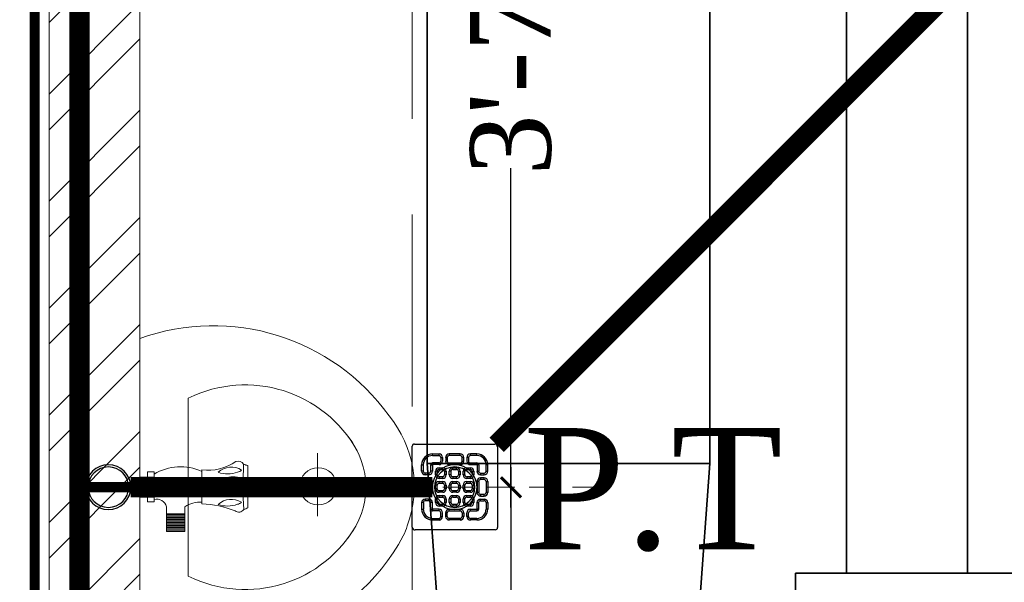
# Model space of a CAD drawing. Header units: inches. Extents: x 105152 to 158499, y 12149 to 30915.
# Tile 160 of 256: x 126540 to 126589, y 21312 to 21340. Entities that reach past the tile are written whole.
import ezdxf

# ---------------------------------------------------------------- set-up
doc = ezdxf.new("R2010")
doc.units = ezdxf.units.IN
doc.header["$MEASUREMENT"] = 0
doc.header["$PDMODE"] = 34
doc.linetypes.add('DASHED2', pattern=[0.375, 0.25, -0.125])
doc.linetypes.add('HIDDEN', pattern=[0.375, 0.25, -0.125])
for name, color, linetype, lineweight in [('AC DRAIN PIPE', 7, 'Continuous', 25), ('AR - PLAN', 251, 'Continuous', 5), ('BEAM', 173, 'Continuous', 5), ('CENTER', 46, 'DASHED2', 9), ('COVERAGE ', 251, 'Continuous', 5), ('DRAINAGE ', 7, 'Continuous', 9), ('EXHAUST AIR DUCT', 13, 'Continuous', 35), ('FA AIR DUCT', 4, 'Continuous', 35), ('FLOOR RAISE', 4, 'Continuous', 5), ('HVAC SERVICE', 1, 'Continuous', 35), ('PD_BRICK WALL_115', 134, 'Continuous', 30), ('PD_HATCH', 45, 'Continuous', 9), ('PL. FICTURE', 4, 'Continuous', 25), ('PP-Domestic  Cold Water Supply', 5, 'Continuous', 25), ('PP-Soil Pipe', 1, 'Continuous', 25), ('PP-TEXT', 7, 'Continuous', 40), ('UAV', 140, 'Continuous', 5), ('WATER SUPPLY ', 7, 'Continuous', 9)]:
    doc.layers.add(name, color=color, linetype=linetype, lineweight=lineweight)
for name, color, linetype in [('PP--DIM', 7, 'Continuous'), ('PP-SPRINKLER', 1, 'Continuous'), ('THIET-BI', 21, 'Continuous')]:
    doc.layers.add(name, color=color, linetype=linetype)
doc.styles.add('Arial', font='GOTHIC.TTF')
doc.styles.add('TIMES NEW ROMAN', font='times.ttf')
doc.dimstyles.new('PP-DIM', dxfattribs={"dimtxt": 4, "dimasz": 1, "dimexe": 1, "dimexo": 1, "dimgap": 0.09, "dimtad": 0, "dimdec": 0, "dimzin": 0, "dimdsep": 46, "dimlunit": 4, "dimtxsty": 'TIMES NEW ROMAN', "dimblk": 'ARCHTICK', "dimcen": 0.09, "dimdle": 1, "dimclrd": 256, "dimclre": 256, "dimclrt": 256, "dimadec": 0, "dimazin": 0, "dimtfac": 1, "dimtdec": 4, "dimtofl": 0, "dimtmove": 1, "dimatfit": 3, "dimfxl": 1, "dimtolj": 1, "dimtzin": 0, "dimlwd": -1, "dimlwe": -1, "dimarcsym": 0})

# ---------------------------------------------------------------- blocks, each defined once
blk = doc.blocks.new('PP-CEILING PENDANT')
at = {"layer": 'COVERAGE ', "color": 8, "lineweight": 5}
blk.add_circle((0, 0), 1700, dxfattribs=at)
blk = doc.blocks.new('HVAC SERVICE')
at = {"layer": 'AC DRAIN PIPE', "const_width": 0.5}
blk.add_lwpolyline([(137.21, -109.812), (137.21, -144.989, 0.414214), (142.21, -149.989), (363.285, -149.989, -0.414214), (368.285, -154.989), (368.285, -345.669)], format="xyb", dxfattribs=at)
at = {"layer": 'EXHAUST AIR DUCT'}
for p, q in [((408.516, -256.434, 0), (408.516, -289.753, 0)), ((414.516, -256.434, 0), (414.516, -289.753, 0)), ((531.478, -289.753, 0), (405.988, -289.753, 0)), ((405.988, -289.753, 0), (405.988, -295.753, 0))]:
    blk.add_line(p, q, dxfattribs=at)
at = {"layer": 'FA AIR DUCT'}
for p, q in [((387.742, -158.707), (387.742, -284.318)), ((401.742, -158.707), (401.742, -284.318)), ((387.742, -284.318), (401.742, -284.318)), ((388.742, -298.318), (387.742, -284.318)), ((400.742, -298.318), (401.742, -284.318))]:
    blk.add_line(p, q, dxfattribs=at)
blk = doc.blocks.new('URINAL AV-PP')
at = {"layer": 'CENTER', "ltscale": 5}
blk.add_line((0, 0.329), (0, -19.611), dxfattribs=at)
at = {"layer": 'UAV'}
for p, q in [((-0.661, -0.286), (-0.661, 0)), ((-0.661, 0), (0.632, 0)), ((-0.437, 0), (-0.438, -0.285)), ((-0.437, 0.329), (-0.437, 0)), ((0.437, 0.329), (-0.437, 0.329)), ((0.437, 0.274), (-0.437, 0.274)), ((0.437, 0.219), (-0.437, 0.219)), ((0.437, 0.165), (-0.437, 0.165)), ((0.437, 0.11), (-0.437, 0.11)), ((0.437, 0.055), (-0.437, 0.055)), ((0, 0.329), (0, 0)), ((0.437, -0.001), (0.437, 0.329)), ((0.632, 0), (0.632, -0.286)), ((0.632, -0.286), (-0.661, -0.286)), ((0.437, -0.001), (0.437, -0.286)), ((0.85, -0.832), (1.911, -0.832)), ((1.145, -1.617), (1.145, -0.832)), ((1.199, -1.617), (1.199, -0.832)), ((1.253, -1.617), (1.253, -0.832)), ((1.308, -1.617), (1.308, -0.832)), ((1.363, -1.617), (1.363, -0.832)), ((1.418, -1.617), (1.418, -0.832)), ((1.473, -1.617), (1.473, -0.832)), ((1.527, -1.617), (1.527, -0.832)), ((1.582, -1.617), (1.582, -0.832)), ((1.637, -1.617), (1.637, -0.832)), ((1.692, -1.617), (1.692, -0.832)), ((1.746, -1.617), (1.746, -0.832)), ((1.801, -1.617), (1.801, -0.832)), ((1.856, -1.617), (1.856, -0.832)), ((1.911, -1.617), (1.911, -0.832)), ((0.849, -1.617), (1.911, -1.617)), ((-0.749, -2.357), (0.715, -2.359)), ((-0.942, -4.354), (0.887, -4.356))]:
    blk.add_line(p, q, dxfattribs=at)
for centre, radius, start, end in [((1.301, -1.432), 2.19, 148.4203, 205.0044), ((0.951, -0.41), 0.434, 163.4815, 256.4871), ((1.829, -2.278), 1.182, 146.0106, 183.9414), ((-2.893, -2.609), 2.159, 325.4641, 6.6805), ((5.191, -2.141), 4.481, 182.7872, 201.6775), ((-0.216, -3.027), 0.0444, 22.3068, 157.6932), ((0.305, -3.027), 0.0444, 22.3068, 157.6932), ((-0.037, -3.634), 0.833, 137.2334, 212.3378), ((-1.79, -3.477), 1.213, 339.5193, 19.7037), ((0.922, -3.719), 1.376, 149.002, 179.3727), ((-1.739, -3.47), 1.63, 344.6565, 16.3906), ((1.443, -3.719), 1.376, 149.002, 179.3727), ((-1.219, -3.47), 1.63, 344.6565, 16.3906), ((1.356, -3.628), 0.833, 137.2334, 212.3378), ((-0.397, -3.471), 1.213, 339.5193, 19.7037), ((-0.851, -3.928), 0.281, 160.0867, 238.5665), ((0.563, -3.695), 1.016, 180.5091, 203.3313), ((1.083, -3.695), 1.016, 180.5091, 203.3313), ((0.815, -3.951), 0.263, 303.5384, 36.0533), ((-0.037, -21.409), 17.268, 86.6913, 93.1887), ((-1.618, -4.455), 0.684, 8.4516, 24.808), ((-0.993, -3.846), 0.344, 317.3015, 350.6653), ((-0.493, -3.765), 0.353, 290.2975, 337.3492), ((0.028, -3.765), 0.353, 290.2975, 337.3492), ((0.4, -3.84), 0.344, 317.3015, 350.6653), ((0.464, -4.083), 0.504, 327.1624, 350.0789)]:
    blk.add_arc(centre, radius, start, end, dxfattribs=at)
blk = doc.blocks.new('_ArchTick')
at = {"color": 0, "linetype": 'ByBlock', "const_width": 0.15}
blk.add_lwpolyline([(-0.5, -0.5), (0.5, 0.5)], dxfattribs=at)
blk = doc.blocks.new('*D809')
at = {"layer": 'Defpoints', "color": 0}
for p in [(-1.105, 82.716), (4.556, 40.215), (4.556, 40.215)]:
    blk.add_point(p, dxfattribs=at)
at = {"layer": 'PP--DIM', "ltscale": 12}
for p, q in [((4.556, 83.716), (4.556, 66.914)), ((-0.105, 82.716), (5.556, 82.716)), ((4.556, 39.215), (4.556, 56.017)), ((5.556, 40.215), (5.556, 40.215))]:
    blk.add_line(p, q, dxfattribs=at)
at = {"layer": 'PP--DIM'}
for p, rotation in [((4.556, 82.716), 90), ((4.556, 40.215), 270)]:
    blk.add_blockref('_ArchTick', p, dxfattribs=dict(at, rotation=rotation))
at = {"layer": 'PP--DIM', "insert": (4.556, 61.465), "char_height": 4, "attachment_point": 5, "rotation": 90, "style": 'TIMES NEW ROMAN'}
blk.add_mtext('\\A1;3\'-7"', dxfattribs=at)
blk = doc.blocks.new('*D810')
at = {"layer": 'Defpoints', "color": 0}
for p in [(4.556, 40.215), (0, 16.094), (4.556, 16.094)]:
    blk.add_point(p, dxfattribs=at)
at = {"layer": 'PP--DIM', "ltscale": 12}
for p, q in [((4.556, 41.215), (4.556, 30.064)), ((3.556, 40.215), (3.556, 40.215)), ((4.556, 15.094), (4.556, 26.245)), ((1, 16.094), (5.556, 16.094))]:
    blk.add_line(p, q, dxfattribs=at)
at = {"layer": 'PP--DIM'}
for p, rotation in [((4.556, 40.215), 90), ((4.556, 16.094), 270)]:
    blk.add_blockref('_ArchTick', p, dxfattribs=dict(at, rotation=rotation))
at = {"layer": 'PP--DIM', "insert": (4.556, 28.154), "char_height": 4, "attachment_point": 5, "rotation": 90, "style": 'TIMES NEW ROMAN'}
blk.add_mtext("\\A1;2'", dxfattribs=at)
blk = doc.blocks.new('PP-GRATING')
at = {"linetype": 'Continuous'}
for p, q in [((-53.1, -49.4), (-53.1, 49.4)), ((-49.7, 52.9), (49.7, 52.9)), ((52.6, 50), (52.6, -48.9)), ((-27.6, 40.7), (-27.6, 38.6)), ((-19.6, 40.7), (-27.6, 40.7)), ((-19.6, 38.6), (-27.6, 38.6)), ((-19.6, 38.6), (-19.6, 40.7)), ((-7.1, 38.6), (-7.1, 40.7)), ((-7.1, 40.7), (6.5, 40.7)), ((-7.1, 38.6), (6.5, 38.6)), ((6.5, 40.7), (6.5, 38.6)), ((19, 40.7), (27, 40.7)), ((19, 38.6), (19, 40.7)), ((19, 38.6), (27, 38.6)), ((27, 40.7), (27, 38.6)), ((-38.9, 27.3), (-41, 27.3)), ((-41, 27.3), (-41, 19.3)), ((-38.9, 27.3), (-38.9, 19.3)), ((-29.8, 19.3), (-29.8, 27.3)), ((-27.8, 27.3), (-29.8, 27.3)), ((-27.8, 19.3), (-27.8, 27.3)), ((-27.6, 29.6), (-27.6, 27.5)), ((-27.6, 29.6), (-19.6, 29.6)), ((-27.6, 27.5), (-19.6, 27.5)), ((-19.6, 27.5), (-19.6, 29.6)), ((-17.3, 31.8), (-17.3, 36.4)), ((-15.3, 36.4), (-17.3, 36.4)), ((-17.3, 31.8), (-15.3, 31.8)), ((-15.3, 31.8), (-15.3, 36.4)), ((-11.4, 36.4), (-11.4, 31.8)), ((-9.4, 36.4), (-11.4, 36.4)), ((-11.4, 31.8), (-9.4, 31.8)), ((-9.4, 36.4), (-9.4, 31.8)), ((-7.1, 29.6), (6.5, 29.6)), ((-7.1, 29.6), (-7.1, 27.5)), ((-7.1, 27.5), (6.5, 27.5)), ((6.5, 29.6), (6.5, 27.5)), ((8.8, 31.8), (8.8, 36.4)), ((10.9, 36.4), (8.8, 36.4)), ((8.8, 31.8), (10.9, 31.8)), ((10.9, 31.8), (10.9, 36.4)), ((14.7, 31.8), (14.7, 36.4)), ((14.7, 36.4), (16.8, 36.4)), ((16.8, 31.8), (14.7, 31.8)), ((16.8, 31.8), (16.8, 36.4)), ((27, 29.6), (19, 29.6)), ((19, 27.5), (19, 29.6)), ((27, 27.5), (19, 27.5)), ((27, 29.6), (27, 27.5)), ((27.2, 19.3), (27.2, 27.3)), ((27.2, 27.3), (29.3, 27.3)), ((29.3, 19.3), (29.3, 27.3)), ((38.4, 27.3), (38.4, 19.3)), ((38.4, 27.3), (40.4, 27.3)), ((40.4, 27.3), (40.4, 19.3)), ((-38.9, 19.3), (-41, 19.3)), ((-36.7, 17), (-32.1, 17)), ((-36.7, 17), (-36.7, 15)), ((-36.7, 15), (-32.1, 15)), ((-29.8, 19.3), (-27.8, 19.3)), ((-23.9, 14.8), (-23.9, 19.3)), ((-21.9, 19.3), (-23.9, 19.3)), ((-21.9, 14.8), (-23.9, 14.8)), ((-21.9, 14.8), (-21.9, 19.3)), ((-19.6, 23.6), (-15.1, 23.6)), ((-19.6, 21.6), (-19.6, 23.6)), ((-19.6, 21.6), (-15.1, 21.6)), ((-15.1, 12.5), (-19.6, 12.5)), ((-19.6, 12.5), (-19.6, 10.5)), ((-15.1, 23.6), (-15.1, 21.6)), ((-15.1, 12.5), (-15.1, 10.5)), ((-12.8, 19.3), (-12.8, 14.8)), ((-10.7, 19.3), (-12.8, 19.3)), ((-12.8, 14.8), (-10.7, 14.8)), ((-10.7, 19.3), (-10.7, 14.8)), ((-6.9, 14.8), (-6.9, 19.3)), ((-4.8, 19.3), (-6.9, 19.3)), ((-4.8, 14.8), (-6.9, 14.8)), ((-4.8, 14.8), (-4.8, 19.3)), ((-2.6, 23.6), (2, 23.6)), ((-2.6, 21.6), (-2.6, 23.6)), ((-2.6, 21.6), (2, 21.6)), ((2, 12.5), (-2.6, 12.5)), ((-2.6, 12.5), (-2.6, 10.5)), ((2, 23.6), (2, 21.6)), ((2, 12.5), (2, 10.5)), ((4.3, 19.3), (4.3, 14.8)), ((6.3, 19.3), (4.3, 19.3)), ((4.3, 14.8), (6.3, 14.8)), ((6.3, 19.3), (6.3, 14.8)), ((10.2, 14.8), (10.2, 19.3)), ((12.2, 19.3), (10.2, 19.3)), ((12.2, 14.8), (10.2, 14.8)), ((12.2, 14.8), (12.2, 19.3)), ((14.5, 23.6), (19, 23.6)), ((14.5, 21.6), (14.5, 23.6)), ((14.5, 21.6), (19, 21.6)), ((19, 12.5), (14.5, 12.5)), ((14.5, 12.5), (14.5, 10.5)), ((19, 23.6), (19, 21.6)), ((19, 12.5), (19, 10.5)), ((21.3, 19.3), (21.3, 14.8)), ((23.4, 19.3), (21.3, 19.3)), ((21.3, 14.8), (23.4, 14.8)), ((23.4, 19.3), (23.4, 14.8)), ((29.3, 19.3), (27.2, 19.3)), ((36.1, 17), (31.5, 17)), ((36.1, 15), (31.5, 15)), ((36.1, 17), (36.1, 15)), ((38.4, 19.3), (40.4, 19.3)), ((-41, 6.8), (-41, -6.8)), ((-38.9, 6.8), (-41, 6.8)), ((-38.9, 6.8), (-38.9, -6.8)), ((-32.1, 11.1), (-36.7, 11.1)), ((-36.7, 11.1), (-36.7, 9.1)), ((-32.1, 9.1), (-36.7, 9.1)), ((-32.1, 9.1), (-32.1, 11.1)), ((-29.8, -6.8), (-29.8, 6.8)), ((-29.8, 6.8), (-27.8, 6.8)), ((-27.8, -6.8), (-27.8, 6.8)), ((-23.9, -2.3), (-23.9, 2.3)), ((-21.9, 2.3), (-23.9, 2.3)), ((-21.9, -2.3), (-21.9, 2.3)), ((-15.1, 10.5), (-19.6, 10.5)), ((-19.6, 6.6), (-15.1, 6.6)), ((-19.6, 4.5), (-19.6, 6.6)), ((-19.6, 4.5), (-15.1, 4.5)), ((-15.1, 6.6), (-15.1, 4.5)), ((-12.8, 2.3), (-12.8, -2.3)), ((-10.7, 2.3), (-12.8, 2.3)), ((-10.7, 2.3), (-10.7, -2.3)), ((-6.9, -2.3), (-6.9, 2.3)), ((-4.8, 2.3), (-6.9, 2.3)), ((-4.8, -2.3), (-4.8, 2.3)), ((2, 10.5), (-2.6, 10.5)), ((-2.6, 6.6), (2, 6.6)), ((-2.6, 4.5), (-2.6, 6.6)), ((-2.6, 4.5), (2, 4.5)), ((2, 6.6), (2, 4.5)), ((4.3, 2.3), (4.3, -2.3)), ((6.3, 2.3), (4.3, 2.3)), ((6.3, 2.3), (6.3, -2.3)), ((10.2, -2.3), (10.2, 2.3)), ((12.2, 2.3), (10.2, 2.3)), ((12.2, -2.3), (12.2, 2.3)), ((19, 10.5), (14.5, 10.5)), ((14.5, 6.6), (19, 6.6)), ((14.5, 4.5), (14.5, 6.6)), ((14.5, 4.5), (19, 4.5)), ((19, 6.6), (19, 4.5)), ((21.3, 2.3), (21.3, -2.3)), ((23.4, 2.3), (21.3, 2.3)), ((23.4, 2.3), (23.4, -2.3)), ((27.2, -6.8), (27.2, 6.8)), ((29.3, 6.8), (27.2, 6.8)), ((29.3, -6.8), (29.3, 6.8)), ((31.5, 11.1), (36.1, 11.1)), ((31.5, 9.1), (31.5, 11.1)), ((31.5, 9.1), (36.1, 9.1)), ((36.1, 11.1), (36.1, 9.1)), ((38.4, 6.8), (38.4, -6.8)), ((38.4, 6.8), (40.4, 6.8)), ((40.4, 6.8), (40.4, -6.8)), ((-41, -6.8), (-38.9, -6.8)), ((-36.7, -9.1), (-32.1, -9.1)), ((-36.7, -9.1), (-36.7, -11.1)), ((-36.7, -11.1), (-32.1, -11.1)), ((-32.1, -9.1), (-32.1, -11.1)), ((-29.8, -6.8), (-27.8, -6.8)), ((-21.9, -2.3), (-23.9, -2.3)), ((-15.1, -4.5), (-19.6, -4.5)), ((-19.6, -4.5), (-19.6, -6.6)), ((-15.1, -6.6), (-19.6, -6.6)), ((-19.6, -10.5), (-15.1, -10.5)), ((-19.6, -12.5), (-19.6, -10.5)), ((-15.1, -4.5), (-15.1, -6.6)), ((-15.1, -10.5), (-15.1, -12.5)), ((-12.8, -2.3), (-10.7, -2.3)), ((-4.8, -2.3), (-6.9, -2.3)), ((2, -4.5), (-2.6, -4.5)), ((-2.6, -4.5), (-2.6, -6.6)), ((2, -6.6), (-2.6, -6.6)), ((-2.6, -10.5), (2, -10.5)), ((-2.6, -12.5), (-2.6, -10.5)), ((2, -4.5), (2, -6.6)), ((2, -10.5), (2, -12.5)), ((4.3, -2.3), (6.3, -2.3)), ((12.2, -2.3), (10.2, -2.3)), ((19, -4.5), (14.5, -4.5)), ((14.5, -4.5), (14.5, -6.6)), ((19, -6.6), (14.5, -6.6)), ((14.5, -10.5), (19, -10.5)), ((14.5, -12.5), (14.5, -10.5)), ((19, -4.5), (19, -6.6)), ((19, -10.5), (19, -12.5)), ((21.3, -2.3), (23.4, -2.3)), ((29.3, -6.8), (27.2, -6.8)), ((36.1, -9.1), (31.5, -9.1)), ((31.5, -9.1), (31.5, -11.1)), ((36.1, -11.1), (31.5, -11.1)), ((36.1, -9.1), (36.1, -11.1)), ((40.4, -6.8), (38.4, -6.8)), ((-41, -27.3), (-41, -19.3)), ((-38.9, -19.3), (-41, -19.3)), ((-38.9, -27.3), (-38.9, -19.3)), ((-36.7, -17), (-36.7, -15)), ((-36.7, -15), (-32.1, -15)), ((-36.7, -17), (-32.1, -17)), ((-29.8, -19.3), (-27.8, -19.3)), ((-29.8, -19.3), (-29.8, -27.3)), ((-27.8, -19.3), (-27.8, -27.3)), ((-23.9, -19.3), (-23.9, -14.8)), ((-21.9, -14.8), (-23.9, -14.8)), ((-21.9, -19.3), (-23.9, -19.3)), ((-21.9, -19.3), (-21.9, -14.8)), ((-19.6, -12.5), (-15.1, -12.5)), ((-15.1, -21.6), (-19.6, -21.6)), ((-19.6, -21.6), (-19.6, -23.6)), ((-15.1, -23.6), (-19.6, -23.6)), ((-15.1, -21.6), (-15.1, -23.6)), ((-12.8, -14.8), (-12.8, -19.3)), ((-10.7, -14.8), (-12.8, -14.8)), ((-12.8, -19.3), (-10.7, -19.3)), ((-10.7, -14.8), (-10.7, -19.3)), ((-6.9, -19.3), (-6.9, -14.8)), ((-4.8, -14.8), (-6.9, -14.8)), ((-4.8, -19.3), (-6.9, -19.3)), ((-4.8, -19.3), (-4.8, -14.8)), ((-2.6, -12.5), (2, -12.5)), ((2, -21.6), (-2.6, -21.6)), ((-2.6, -21.6), (-2.6, -23.6)), ((2, -23.6), (-2.6, -23.6)), ((2, -21.6), (2, -23.6)), ((4.3, -14.8), (4.3, -19.3)), ((6.3, -14.8), (4.3, -14.8)), ((4.3, -19.3), (6.3, -19.3)), ((6.3, -14.8), (6.3, -19.3)), ((10.2, -19.3), (10.2, -14.8)), ((12.2, -14.8), (10.2, -14.8)), ((12.2, -19.3), (10.2, -19.3)), ((12.2, -19.3), (12.2, -14.8)), ((14.5, -12.5), (19, -12.5)), ((19, -21.6), (14.5, -21.6)), ((14.5, -21.6), (14.5, -23.6)), ((19, -23.6), (14.5, -23.6)), ((19, -21.6), (19, -23.6)), ((21.3, -14.8), (21.3, -19.3)), ((23.4, -14.8), (21.3, -14.8)), ((21.3, -19.3), (23.4, -19.3)), ((23.4, -14.8), (23.4, -19.3)), ((27.2, -19.3), (27.2, -27.3)), ((29.3, -19.3), (27.2, -19.3)), ((29.3, -19.3), (29.3, -27.3)), ((36.1, -15), (31.5, -15)), ((36.1, -17), (31.5, -17)), ((36.1, -17), (36.1, -15)), ((38.4, -19.3), (40.4, -19.3)), ((38.4, -27.3), (38.4, -19.3)), ((40.4, -27.3), (40.4, -19.3)), ((-38.9, -27.3), (-41, -27.3)), ((-27.8, -27.3), (-29.8, -27.3)), ((-27.6, -27.5), (-19.6, -27.5)), ((-27.6, -29.6), (-27.6, -27.5)), ((-27.6, -29.6), (-19.6, -29.6)), ((-19.6, -27.5), (-19.6, -29.6)), ((-17.3, -31.8), (-17.3, -36.4)), ((-17.3, -31.8), (-15.3, -31.8)), ((-15.3, -36.4), (-17.3, -36.4)), ((-15.3, -31.8), (-15.3, -36.4)), ((-11.4, -36.4), (-11.4, -31.8)), ((-11.4, -31.8), (-9.4, -31.8)), ((-9.4, -36.4), (-11.4, -36.4)), ((-9.4, -36.4), (-9.4, -31.8)), ((-7.1, -27.5), (6.5, -27.5)), ((-7.1, -29.6), (-7.1, -27.5)), ((-7.1, -29.6), (6.5, -29.6)), ((6.5, -29.6), (6.5, -27.5)), ((8.8, -31.8), (8.8, -36.4)), ((8.8, -31.8), (10.9, -31.8)), ((10.9, -31.8), (10.9, -36.4)), ((14.7, -31.8), (14.7, -36.4)), ((16.8, -31.8), (14.7, -31.8)), ((14.7, -36.4), (16.8, -36.4)), ((16.8, -31.8), (16.8, -36.4)), ((27, -27.5), (19, -27.5)), ((19, -27.5), (19, -29.6)), ((27, -29.6), (19, -29.6)), ((27, -29.6), (27, -27.5)), ((27.2, -27.3), (29.3, -27.3)), ((38.4, -27.3), (40.4, -27.3)), ((-27.6, -40.7), (-27.6, -38.6)), ((-19.6, -38.6), (-27.6, -38.6)), ((-19.6, -40.7), (-27.6, -40.7)), ((-19.6, -38.6), (-19.6, -40.7)), ((6.5, -38.6), (-7.1, -38.6)), ((-7.1, -38.6), (-7.1, -40.7)), ((6.5, -40.7), (-7.1, -40.7)), ((6.5, -38.7), (6.5, -40.7)), ((8.8, -36.4), (10.9, -36.4)), ((19, -38.6), (19, -40.7)), ((19, -38.6), (27, -38.6)), ((19, -40.7), (27, -40.7)), ((27, -40.7), (27, -38.6)), ((49.2, -52.3), (-50.3, -52.3))]:
    blk.add_line(p, q, dxfattribs=at)
for centre, radius, start, end in [((-49.7, 49.4), 3.41, 90, 180), ((49.7, 50), 2.84, 360, 90), ((-27.6, 27.3), 13.4, 90, 180), ((-27.6, 27.3), 11.4, 90, 180), ((-19.6, 36.4), 4.32, 360, 90), ((-19.6, 36.4), 2.27, 360, 90), ((-7.1, 36.4), 4.32, 90, 180), ((-7.1, 36.4), 2.27, 90, 180), ((6.5, 36.4), 4.32, 360, 90), ((6.5, 36.4), 2.27, 360, 90), ((19, 36.4), 4.32, 90, 180), ((19, 36.4), 2.27, 90, 180), ((27, 27.3), 13.4, 0, 90), ((27, 27.3), 11.4, 0, 90), ((-27.6, 27.3), 2.27, 90, 180), ((-27.6, 27.3), 0.227, 90, 180), ((-19.6, 31.8), 4.32, 270, 360), ((-19.6, 31.8), 2.27, 270, 360), ((-7.1, 31.8), 4.32, 180, 270), ((-7.1, 31.8), 2.27, 180, 270), ((6.5, 31.8), 4.32, 270, 360), ((6.5, 31.8), 2.27, 270, 360), ((19, 31.8), 4.32, 180, 270), ((19, 31.8), 2.27, 180, 270), ((27, 27.3), 2.27, 0, 90), ((27, 27.3), 0.227, 0, 90), ((-36.7, 19.3), 4.32, 180, 270), ((-36.7, 19.3), 2.27, 180, 270), ((-32.1, 19.3), 4.32, 270, 360), ((-32.1, 19.3), 2.27, 270, 360), ((-19.6, 19.3), 4.32, 90, 180), ((-19.6, 14.8), 4.32, 180, 270), ((-19.6, 19.3), 2.27, 90, 180), ((-19.6, 19.3), 2.27, 90, 180), ((-19.6, 14.8), 2.27, 180, 270), ((-15.1, 19.3), 4.32, 360, 90), ((-15.1, 19.3), 2.27, 360, 90), ((-15.1, 14.8), 2.27, 270, 360), ((-15.1, 14.8), 4.32, 270, 0), ((-2.6, 19.3), 4.32, 90, 180), ((-2.6, 14.8), 4.32, 180, 270), ((-2.6, 19.3), 2.27, 90, 180), ((-2.6, 19.3), 2.27, 90, 180), ((-2.6, 14.8), 2.27, 180, 270), ((2, 19.3), 4.32, 360, 90), ((2, 19.3), 2.27, 360, 90), ((2, 14.8), 2.27, 270, 0), ((2, 14.8), 4.32, 270, 0), ((14.5, 19.3), 4.32, 90, 180), ((14.5, 14.8), 4.32, 180, 270), ((14.5, 19.3), 2.27, 90, 180), ((14.5, 14.8), 2.27, 180, 270), ((19, 19.3), 4.32, 360, 90), ((19, 19.3), 2.27, 360, 90), ((19, 14.8), 2.27, 270, 0), ((19, 14.8), 4.32, 270, 0), ((31.5, 19.3), 4.32, 180, 270), ((31.5, 19.3), 2.27, 180, 270), ((36.1, 19.3), 2.27, 270, 0), ((36.1, 19.3), 4.32, 270, 0), ((-36.7, 6.8), 4.32, 90, 180), ((-36.7, 6.8), 2.27, 90, 180), ((-32.1, 6.8), 4.32, 360, 90), ((-32.1, 6.8), 2.27, 360, 90), ((-19.6, 2.3), 4.32, 90, 180), ((-19.6, 2.3), 2.27, 90, 180), ((-19.6, 2.3), 2.27, 90, 180), ((-15.1, 2.3), 4.32, 360, 90), ((-15.1, 2.3), 2.27, 360, 90), ((-2.6, 2.3), 4.32, 90, 180), ((-2.6, 2.3), 2.27, 90, 180), ((-2.6, 2.3), 2.27, 90, 180), ((2, 2.3), 4.32, 360, 90), ((2, 2.3), 2.27, 360, 90), ((14.5, 2.3), 4.32, 90, 180), ((14.5, 2.3), 2.27, 90, 180), ((14.5, 2.3), 2.27, 90, 180), ((19, 2.3), 4.32, 360, 90), ((19, 2.3), 2.27, 360, 90), ((31.5, 6.8), 4.32, 90, 180), ((31.5, 6.8), 2.27, 90, 180), ((36.1, 6.8), 4.32, 360, 90), ((36.1, 6.8), 2.27, 360, 90), ((-36.7, -6.8), 4.32, 180, 270), ((-36.7, -6.8), 2.27, 180, 270), ((-32.1, -6.8), 4.32, 270, 360), ((-32.1, -6.8), 2.27, 270, 360), ((-19.6, -2.3), 4.32, 180, 270), ((-19.6, -14.8), 4.32, 90, 180), ((-19.6, -2.3), 2.27, 180, 270), ((-15.1, -2.3), 2.27, 270, 360), ((-15.1, -2.3), 4.32, 270, 0), ((-15.1, -14.8), 4.32, 360, 90), ((-2.6, -2.3), 4.32, 180, 270), ((-2.6, -14.8), 4.32, 90, 180), ((-2.6, -2.3), 2.27, 180, 270), ((2, -2.3), 2.27, 270, 0), ((2, -2.3), 4.32, 270, 0), ((2, -14.8), 4.32, 360, 90), ((14.5, -2.3), 4.32, 180, 270), ((14.5, -14.8), 4.32, 90, 180), ((14.5, -2.3), 2.27, 180, 270), ((19, -2.3), 2.27, 270, 0), ((19, -2.3), 4.32, 270, 0), ((19, -14.8), 4.32, 360, 90), ((31.5, -6.8), 4.32, 180, 270), ((31.5, -6.8), 2.27, 180, 270), ((36.1, -6.8), 2.27, 270, 0), ((36.1, -6.8), 4.32, 270, 0), ((-36.7, -19.3), 4.32, 90, 180), ((-36.7, -19.3), 2.27, 90, 180), ((-32.1, -19.3), 4.32, 360, 90), ((-32.1, -19.3), 2.27, 360, 90), ((-19.6, -19.3), 4.32, 180, 270), ((-19.6, -14.8), 2.27, 90, 180), ((-19.6, -14.8), 2.27, 90, 180), ((-19.6, -19.3), 2.27, 180, 270), ((-15.1, -14.8), 2.27, 360, 90), ((-15.1, -19.3), 2.27, 270, 360), ((-15.1, -19.3), 4.32, 270, 0), ((-2.6, -19.3), 4.32, 180, 270), ((-2.6, -14.8), 2.27, 90, 180), ((-2.6, -14.8), 2.27, 90, 180), ((-2.6, -19.3), 2.27, 180, 270), ((2, -14.8), 2.27, 360, 90), ((2, -19.3), 2.27, 270, 0), ((2, -19.3), 4.32, 270, 0), ((14.5, -19.3), 4.32, 180, 270), ((14.5, -14.8), 2.27, 90, 180), ((14.5, -14.8), 2.27, 90, 180), ((14.5, -19.3), 2.27, 180, 270), ((19, -14.8), 2.27, 360, 90), ((19, -19.3), 2.27, 270, 0), ((19, -19.3), 4.32, 270, 0), ((31.5, -19.3), 4.32, 90, 180), ((31.5, -19.3), 2.27, 90, 180), ((36.1, -19.3), 4.32, 360, 90), ((36.1, -19.3), 2.27, 360, 90), ((-27.6, -27.3), 13.4, 180, 270), ((-27.6, -27.3), 11.4, 180, 270), ((-27.6, -27.3), 2.27, 180, 270), ((-27.6, -27.3), 0.227, 180, 270), ((-19.6, -31.8), 4.32, 360, 90), ((-19.6, -31.8), 2.27, 360, 90), ((-19.6, -36.4), 4.32, 270, 0), ((-19.6, -36.4), 2.27, 270, 0), ((-7.1, -31.8), 4.32, 90, 180), ((-7.1, -36.4), 4.32, 180, 270), ((-7.1, -31.8), 2.27, 90, 180), ((-7.1, -36.4), 2.27, 180, 270), ((6.5, -31.8), 4.32, 360, 90), ((6.5, -31.8), 2.27, 360, 90), ((19, -31.8), 4.32, 90, 180), ((19, -36.4), 4.32, 180, 270), ((19, -31.8), 2.27, 90, 180), ((19, -36.4), 2.27, 180, 270), ((27, -27.3), 2.27, 270, 360), ((27, -27.3), 0.227, 270, 360), ((27, -27.3), 13.4, 270, 360), ((27, -27.3), 11.4, 270, 360), ((6.6, -36.4), 2.27, 269.679, 359.679), ((6.6, -36.4), 4.32, 269.679, 359.679), ((-50.7, -49.8), 2.49, 171.2591, 278.7567), ((49.2, -48.9), 3.41, 270, 360)]:
    blk.add_arc(centre, radius, start, end, dxfattribs=at)
blk = doc.blocks.new('BT-PP')
for radius in [37.5, 33.8]:
    blk.add_circle((0, 0), radius)
blk = doc.blocks.new('DRAINAGE')
at = {"layer": 'FLOOR RAISE', "const_width": 1}
blk.add_lwpolyline([(279.768, 645.092), (1025.268, 645.092), (1025.268, 488.592), (1007.268, 488.592), (1007.268, 485.592), (731.268, 485.592), (731.268, 383.592), (642.768, 383.592), (494.268, 383.592), (494.268, 317.092), (278.268, 317.092), (278.268, 335.092), (279.768, 335.092), (279.768, 645.092)], dxfattribs=at)
at = {"layer": 'PP-Soil Pipe', "color": 1, "ltscale": 0.015, "const_width": 1}
for points in [[(300.456, 361.691), (329.985, 391.22)], [(282.321, 359.594), (297.26, 359.594)]]:
    blk.add_lwpolyline(points, dxfattribs=at)
at = {"layer": 'PP-Soil Pipe', "color": 1, "ltscale": 0.015}
for name, p, xscale, yscale, zscale, rotation in [('PP-GRATING', (298.371, 359.594), 0.04021621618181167, 0.04021621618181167, 40.21621618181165, 269.9999999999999), ('BT-PP', (281.209, 359.594), -0.02961412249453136, 0.02961412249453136, 0.02961412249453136, 270), ('BT-PP', (298.371, 359.594), -0.02961412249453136, 0.02961412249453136, 0.02961412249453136, 270)]:
    blk.add_blockref(name, p, dxfattribs=dict(at, xscale=xscale, yscale=yscale, zscale=zscale, rotation=rotation))
at = {"layer": 'PP-TEXT', "insert": (301.783, 356.391), "char_height": 6, "width": 26.6614, "attachment_point": 7, "style": 'Arial'}
blk.add_mtext('{\\fTimes New Roman|b0|i0|c0|p0;P.T}', dxfattribs=at)
blk = doc.blocks.new('A$C4B735736')
at = {"color": 251, "lineweight": 5}
for p, q in [((199.8, 256), (199.8, 184)), ((157.8, 220), (235.8, 220)), ((89.8, 60), (310, 60))]:
    blk.add_line(p, q, dxfattribs=at)
blk.add_lwpolyline([(247.6, 331.1, 0.268007), (111.4, 308.7, 0.334548), (15.8, 0), (383.9, 0, 0.372324), (260.1, 326.4, 0.066802)], format="xyb", close=True, dxfattribs=at)
blk.add_circle((198.8, 221), 23, dxfattribs=at)
for centre, radius, start, end in [((231.9, 130.6), 158.7, 119.1032, 206.414), ((199.9, 180), 100, 51.3459, 129.0618), ((167.9, 130.6), 158.7, 333.586, 60.7014)]:
    blk.add_arc(centre, radius, start, end, dxfattribs=at)
blk = doc.blocks.new('FIRST FLOOR PLAN 0')
at = {"layer": 'PD_HATCH', "lineweight": 5}
h = blk.add_hatch(dxfattribs=at)
h.set_pattern_fill('ANSI32', color=251, scale=10)
h.set_pattern_definition([(45, (-134142.243, -19588.7534), (-2.65165043, 2.65165043), []), (45, (-134140.475, -19588.7534), (-2.65165043, 2.65165043), [])])
h.paths.add_polyline_path([(-707.5, -220.5), (-747, -220.5), (-747, -310), (-742.5, -310), (-742.5, -225), (-707.5, -225)])
at = {"layer": 'PD_BRICK WALL_115', "color": 251, "lineweight": 5}
for p, q in [((-747, -220.5), (-747, -310)), ((-742.5, -225), (-742.5, -310))]:
    blk.add_line(p, q, dxfattribs=at)
at = {"layer": 'THIET-BI', "color": 251, "xscale": 0.04000000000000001, "yscale": 0.04000000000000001, "zscale": 0.04000000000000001, "rotation": 270}
blk.add_blockref('A$C4B735736', (-742.5, -277.504), dxfattribs=at)
blk = doc.blocks.new('columns2')
at = {"layer": 'PD_HATCH', "color": 173, "linetype": 'HIDDEN', "lineweight": 5, "ltscale": 38}
for p, q in [((369, -107), (369, -250)), ((387, -250), (387, -107))]:
    blk.add_line(p, q, dxfattribs=at)
blk = doc.blocks.new('WATER SUPPLY')
at = {"layer": 'PP-Domestic  Cold Water Supply', "const_width": 0.5}
for points in [[(56.896, 40.475), (56.896, 0), (0, 0), (0, 16.094), (-16.579, 16.094), (-16.579, 87.533), (-14.213, 87.533)], [(-13.836, 40.218), (-16.579, 40.218)]]:
    blk.add_lwpolyline(points, dxfattribs=at)
at = {"layer": 'PL. FICTURE', "xscale": -1.1436951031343, "yscale": 1.1436951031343, "zscale": 1.1436951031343, "rotation": 89.9999999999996}
blk.add_blockref('URINAL AV-PP', (-13.459, 40.215), dxfattribs=at)
at = {"layer": 'PP--DIM', "ltscale": 12}
for base, p1, p2, picture, middle in [((4.556, 40.215), (-1.105, 82.716), (4.556, 40.215), '*D809', (4.556, 61.465)), ((4.556, 16.094), (4.556, 40.215), (0, 16.094), '*D810', (4.556, 28.154))]:
    dim = blk.add_linear_dim(base=base, p1=p1, p2=p2, angle=90, dimstyle='PP-DIM', override={"dimblk": 'ArchTick'}, dxfattribs=at)
    dim.commit()
    dim.dimension.update_dxf_attribs({"geometry": picture, "text_midpoint": middle})

msp = doc.modelspace()

# ---------------------------------------------------------------- block references
at = {"layer": 'PP-SPRINKLER', "xscale": 0.0354331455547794, "yscale": 0.0354331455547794, "zscale": 35.43314555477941, "rotation": 180}
msp.add_blockref('PP-CEILING PENDANT', (126481.162, 21395.35), dxfattribs=at)

# ---------------------------------------------------------------- next in the draw order: block references
at = {"layer": 'HVAC SERVICE'}
msp.add_blockref('HVAC SERVICE', (126172.161, 21602.498), dxfattribs=at)

# ---------------------------------------------------------------- next in the draw order: block references
at = {"layer": 'WATER SUPPLY '}
msp.add_blockref('WATER SUPPLY', (126559.497, 21276.782), dxfattribs=at)

# ---------------------------------------------------------------- next in the draw order: block references
at = {"layer": 'DRAINAGE '}
msp.add_blockref('DRAINAGE', (126262.893, 20957.406), dxfattribs=at)

# ---------------------------------------------------------------- next in the draw order: block references
at = {"layer": 'AR - PLAN', "color": 251}
msp.add_blockref('FIRST FLOOR PLAN 0', (127288.161, 21602.498), dxfattribs=at)

# ---------------------------------------------------------------- next in the draw order: block references
at = {"layer": 'BEAM'}
msp.add_blockref('columns2', (126172.162, 21542.498), dxfattribs=at)

doc.saveas('drawing.dxf')
